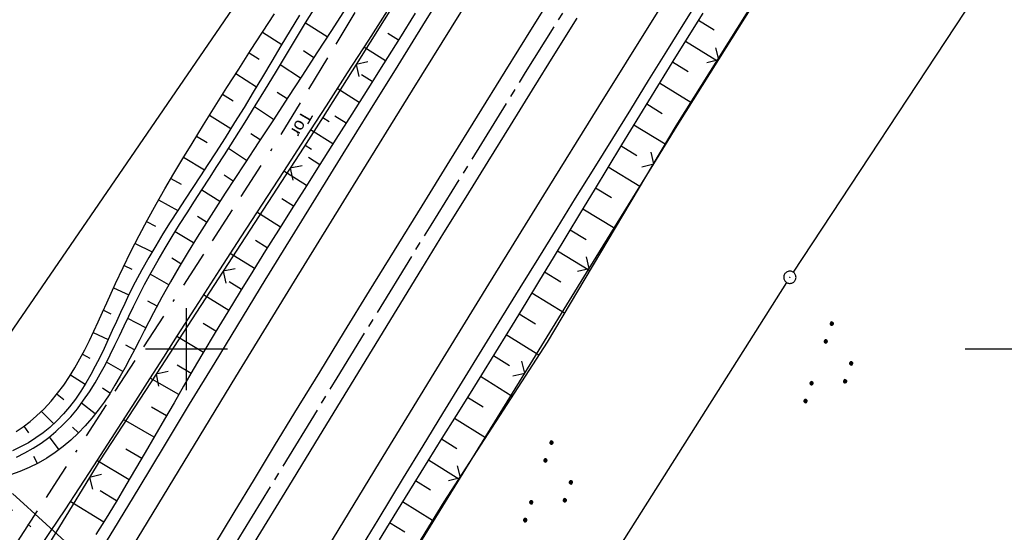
# Model space of a CAD drawing. Extents: x 512293 to 513004, y 476235 to 477180.
# Tile 22 of 25: x 512780 to 512900, y 476978 to 477040. Entities that reach past the tile are written whole.
import ezdxf

# ---------------------------------------------------------------- set-up
doc = ezdxf.new("R2010")
doc.units = 0
doc.header["$LTSCALE"] = 10
doc.header["$MEASUREMENT"] = 0
for name, pattern in [('ACAD_ISO16W100', [73, 15, -6.5, 15, -6.5, 15, -7, 1, -7]), ('ACHSE', [5.5, 4, -0.5, 0.5, -0.5]), ('LT00', [0]), ('LT09', [0.54, 0.2, -0.1, 0.02, -0.1, 0.02, -0.1])]:
    doc.linetypes.add(name, pattern=pattern)
doc.layers.get('0').update_dxf_attribs({"linetype": 'LT00'})
for name, color, linetype in [('-AX-020', 250, 'ACHSE'), ('BAB-KABEL', 220, 'ACAD_ISO16W100'), ('DFK_AB_L', 21, 'LT00'), ('DFK_AB_P', 7, 'LT00'), ('DFK_NUTZUNG', 250, 'LT00'), ('GEMARKUNGSGRENZE', 3, 'LT09'), ('TOR_TEXT', 11, 'Continuous'), ('V88_AFBR_BAB', 250, 'LT00'), ('V88_BOESCH', 250, 'LT00'), ('V88_BOSCHUNG', 250, 'LT00'), ('V88_LD_MARK', 250, 'LT00'), ('V88_RASTER', 250, 'LT00'), ('V88_ZAUN', 40, 'LT00')]:
    doc.layers.add(name, color=color, linetype=linetype)
doc.styles.add('Beschrift', font='ARIAL.TTF')

# ---------------------------------------------------------------- blocks, each defined once
blk = doc.blocks.new('SYMB0003')
at = {"color": 0, "linetype": 'ByBlock'}
for p, q in [((-0.015712, 0), (0.010166, 0.012015)), ((0, -0.021257), (-0.015712, 0)), ((0.010166, 0.012015), (0, -0.021257))]:
    blk.add_line(p, q, dxfattribs=at)
for points in [[(-0.031395, 0.499013), (-0.093691, 0.491144), (-0.154509, 0.475528), (-0.21289, 0.452414), (-0.267913, 0.422164), (-0.318712, 0.385257), (-0.364484, 0.342274), (-0.404509, 0.293893), (-0.438154, 0.240877), (-0.464888, 0.184062), (-0.484292, 0.124345), (-0.496058, 0.062667), (-0.5, 0)], [(-0.5, 0), (-0.496058, -0.062667), (-0.484292, -0.124345), (-0.464888, -0.184062), (-0.438154, -0.240877), (-0.404509, -0.293893), (-0.364485, -0.342274), (-0.318712, -0.385257), (-0.267914, -0.422164), (-0.21289, -0.452414), (-0.154509, -0.475529), (-0.093691, -0.491144), (-0.031395, -0.499014), (0.031395, -0.499014)], [(0.5, 0), (0.496057, 0.062667), (0.484292, 0.124345), (0.464888, 0.184062), (0.438153, 0.240877), (0.404509, 0.293893), (0.364484, 0.342274), (0.318712, 0.385257), (0.267913, 0.422164), (0.21289, 0.452414), (0.154509, 0.475528), (0.093691, 0.491144), (0.031395, 0.499013), (-0.031395, 0.499013)], [(0.031395, -0.499014), (0.093691, -0.491144), (0.154509, -0.475529), (0.21289, -0.452414), (0.267914, -0.422164), (0.318712, -0.385257), (0.364485, -0.342274), (0.404509, -0.293893), (0.438154, -0.240877), (0.464889, -0.184062), (0.484292, -0.124345), (0.496058, -0.062667), (0.5, 0)]]:
    blk.add_lwpolyline(points, dxfattribs=at)
blk = doc.blocks.new('SYMB0024')
at = {"color": 0, "linetype": 'ByBlock'}
for p, q in [((-0.5, 0.5), (0, 0)), ((0, 0), (0.5, 0.5))]:
    blk.add_line(p, q, dxfattribs=at)
blk = doc.blocks.new('SYMB7111')
at = {"color": 0, "linetype": 'ByBlock'}
for p, q in [((-0.13, 0.202919), (-0.13, 0.177081)), ((-0.125, 0.172895), (-0.125, 0.207105)), ((-0.12, 0.209164), (-0.12, 0.170836)), ((-0.115, 0.170204), (-0.115, 0.209796)), ((-0.11, 0.209164), (-0.11, 0.170836)), ((-0.105, 0.172895), (-0.105, 0.207105)), ((-0.1, 0.202919), (-0.1, 0.177081)), ((-0.095, 0.189874), (-0.095, 0.190146)), ((0.1, 0.202919), (0.1, 0.177081)), ((0.105, 0.172895), (0.105, 0.207105)), ((0.11, 0.209164), (0.11, 0.170836)), ((0.115, 0.170204), (0.115, 0.209796)), ((0.12, 0.209164), (0.12, 0.170836)), ((0.125, 0.172895), (0.125, 0.207105)), ((0.13, 0.202919), (0.13, 0.177081)), ((0.135, 0.189874), (0.135, 0.190146)), ((-0.515, -0.177081), (-0.515, -0.202919)), ((-0.51, -0.207105), (-0.51, -0.172895)), ((-0.505, -0.170836), (-0.505, -0.209164)), ((-0.5, -0.209796), (-0.5, -0.170204)), ((-0.495, -0.170836), (-0.495, -0.209164)), ((-0.49, -0.207105), (-0.49, -0.172895)), ((-0.485, -0.177081), (-0.485, -0.202919)), ((-0.48, -0.190126), (-0.48, -0.189854)), ((-0.285, -0.177081), (-0.285, -0.202919)), ((-0.28, -0.207105), (-0.28, -0.172895)), ((-0.275, -0.170836), (-0.275, -0.209164)), ((-0.27, -0.209796), (-0.27, -0.170204)), ((-0.265, -0.170836), (-0.265, -0.209164)), ((-0.26, -0.207105), (-0.26, -0.172895)), ((-0.255, -0.177081), (-0.255, -0.202919)), ((-0.25, -0.190126), (-0.25, -0.189854)), ((0.255, -0.177081), (0.255, -0.202919)), ((0.26, -0.207105), (0.26, -0.172895)), ((0.265, -0.170836), (0.265, -0.209164)), ((0.27, -0.209796), (0.27, -0.170204)), ((0.275, -0.170836), (0.275, -0.209164)), ((0.28, -0.207105), (0.28, -0.172895)), ((0.285, -0.177081), (0.285, -0.202919)), ((0.29, -0.190126), (0.29, -0.189854)), ((0.485, -0.177081), (0.485, -0.202919)), ((0.49, -0.207105), (0.49, -0.172895)), ((0.495, -0.170836), (0.495, -0.209164)), ((0.5, -0.209796), (0.5, -0.170204)), ((0.505, -0.170836), (0.505, -0.209164)), ((0.51, -0.207105), (0.51, -0.172895)), ((0.515, -0.177081), (0.515, -0.202919)), ((0.52, -0.190126), (0.52, -0.189854))]:
    blk.add_line(p, q, dxfattribs=at)
for points in [[(-0.095, 0.19), (-0.096981, 0.198678), (-0.10253, 0.205637), (-0.11055, 0.209499), (-0.11945, 0.209499), (-0.12747, 0.205637), (-0.133019, 0.198678), (-0.135, 0.19), (-0.133019, 0.181322), (-0.12747, 0.174363), (-0.11945, 0.170501), (-0.11055, 0.170501), (-0.10253, 0.174363), (-0.096981, 0.181322), (-0.095, 0.19)], [(0.135, 0.19), (0.133019, 0.198678), (0.12747, 0.205637), (0.11945, 0.209499), (0.11055, 0.209499), (0.10253, 0.205637), (0.096981, 0.198678), (0.095, 0.19), (0.096981, 0.181322), (0.10253, 0.174363), (0.11055, 0.170501), (0.11945, 0.170501), (0.12747, 0.174363), (0.133019, 0.181322), (0.135, 0.19)], [(-0.48, -0.19), (-0.481981, -0.181322), (-0.48753, -0.174363), (-0.49555, -0.170501), (-0.50445, -0.170501), (-0.51247, -0.174363), (-0.518019, -0.181322), (-0.52, -0.19), (-0.518019, -0.198678), (-0.51247, -0.205637), (-0.50445, -0.209499), (-0.49555, -0.209499), (-0.48753, -0.205637), (-0.481981, -0.198678), (-0.48, -0.19)], [(-0.25, -0.19), (-0.251981, -0.181322), (-0.25753, -0.174363), (-0.26555, -0.170501), (-0.27445, -0.170501), (-0.28247, -0.174363), (-0.288019, -0.181322), (-0.29, -0.19), (-0.288019, -0.198678), (-0.28247, -0.205637), (-0.27445, -0.209499), (-0.26555, -0.209499), (-0.25753, -0.205637), (-0.251981, -0.198678), (-0.25, -0.19)], [(0.29, -0.19), (0.288019, -0.181322), (0.28247, -0.174363), (0.27445, -0.170501), (0.26555, -0.170501), (0.25753, -0.174363), (0.251981, -0.181322), (0.25, -0.19), (0.251981, -0.198678), (0.25753, -0.205637), (0.26555, -0.209499), (0.27445, -0.209499), (0.28247, -0.205637), (0.288019, -0.198678), (0.29, -0.19)], [(0.52, -0.19), (0.518019, -0.181322), (0.51247, -0.174363), (0.50445, -0.170501), (0.49555, -0.170501), (0.48753, -0.174363), (0.481981, -0.181322), (0.48, -0.19), (0.481981, -0.198678), (0.48753, -0.205637), (0.49555, -0.209499), (0.50445, -0.209499), (0.51247, -0.205637), (0.518019, -0.198678), (0.52, -0.19)]]:
    blk.add_lwpolyline(points, dxfattribs=at)

msp = doc.modelspace()

# ---------------------------------------------------------------- linework, layer by layer
at = {"layer": '-AX-020', "ltscale": 0.2, "flags": 128}
msp.add_lwpolyline([(512885.85, 477104.51), (512876.28, 477089.44), (512864.58, 477070.92), (512852.94, 477052.36), (512841.35, 477033.77), (512829.82, 477015.15), (512818.35, 476996.49), (512806.94, 476977.79), (512795.6, 476959.05), (512789.64, 476949.14), (512778.41, 476930.34), (512767.24, 476911.5), (512756.13, 476892.61), (512745.1, 476873.69), (512734.14, 476854.72), (512723.25, 476835.72), (512712.42, 476816.68), (512701.67, 476797.59), (512690.98, 476778.47), (512680.37, 476759.31), (512669.82, 476740.11), (512659.35, 476720.87), (512648.95, 476701.6), (512638.61, 476682.28), (512628.35, 476662.93), (512618.16, 476643.54), (512608.04, 476624.11), (512597.99, 476604.65), (512588.01, 476585.15), (512578.1, 476565.61), (512568.26, 476546.04), (512558.5, 476526.43), (512548.8, 476506.79), (512539.18, 476487.11), (512529.63, 476467.4), (512520.15, 476447.65), (512510.75, 476427.87), (512501.42, 476408.05), (512492.16, 476388.2), (512482.97, 476368.31), (512473.85, 476348.4), (512464.81, 476328.44), (512455.84, 476308.46), (512447.42, 476289.52)], dxfattribs=at)
at = {"layer": 'BAB-KABEL', "ltscale": 0.03, "flags": 128}
msp.add_lwpolyline([(512866.07, 477115.94), (512858.34, 477103.22), (512837.39, 477068.95), (512811.45, 477026.06), (512784.2, 476983.9), (512756.65, 476941.56), (512731.12, 476898.63), (512706.39, 476854.96), (512681.95, 476811.1), (512658.87, 476770.39), (512633.74, 476723.05), (512609.82, 476678.97), (512586.03, 476634.72), (512574.46, 476609.04), (512565.77, 476584.24), (512545.21, 476542.92), (512523.45, 476497.74), (512501.77, 476452.47), (512480.25, 476407.17), (512458.85, 476361.79), (512438.56, 476315.94), (512431.02, 476299)], dxfattribs=at)
at = {"layer": 'DFK_AB_L'}
for p, q in [((512922.64, 477083.24), (512874.04, 477009.4)), ((512811.09, 477049.56), (512769.92, 476989.48)), ((512873.23, 477008.14), (512828.21, 476937)), ((512788.26, 476973.74), (512778.77, 476982.35))]:
    msp.add_line(p, q, dxfattribs=at)
at = {"layer": 'GEMARKUNGSGRENZE', "ltscale": 2.5, "flags": 128}
msp.add_lwpolyline([(512662.88, 477019.06), (512665.36, 477019.76), (512738.72, 477049.3), (512738.99, 477019.09), (512739.25, 476992.81), (512744.89, 476991.76), (512768.61, 476987.28), (512769.09, 476987.32), (512777.28, 476981.67), (512787, 476972.86), (512793.07, 476957.98), (512807.53, 476945.1), (512822.53, 476938.93), (512824.4, 476934.3), (512796.55, 476911.86), (512790.14, 476900.65), (512672.43, 476693.04), (512634.03, 476627.67), (512582.48, 476535.09), (512548.41, 476458.95), (512546.86, 476455.29), (512492.58, 476342.25), (512465.66, 476278.97)], dxfattribs=at)
at = {"layer": 'TOR_TEXT'}
for p, q in [((512816.64, 477028.29), (512817.4, 477027.81)), ((512814.51, 477024.91), (512815.27, 477024.43))]:
    msp.add_line(p, q, dxfattribs=at)
at = {"layer": 'V88_AFBR_BAB'}
for points in [[(512787.82, 476972.5), (512791.13, 476977.98), (512794.22, 476983.07), (512797.31, 476988.17), (512800.4, 476993.27), (512803.5, 476998.36), (512809.63, 477008.4), (512815.79, 477018.42), (512819.12, 477023.83), (512822.47, 477029.24), (512825.82, 477034.65), (512829.17, 477040.05), (512833.68, 477047.32)], [(512845.54, 477044.65), (512842.2, 477039.28), (512838.86, 477033.9), (512835.47, 477028.44), (512832.09, 477022.98), (512828.71, 477017.51), (512825.34, 477012.04), (512822.3, 477007.1), (512819.26, 477002.15), (512816.23, 476997.19), (512813.2, 476992.24), (512810.72, 476988.17), (512808.25, 476984.09), (512805.78, 476980.02), (512803.31, 476975.94)], [(512862.97, 477043.46), (512860.76, 477039.92), (512858.56, 477036.37), (512856.36, 477032.81), (512854.17, 477029.26), (512851.97, 477025.71), (512849.71, 477022.07), (512847.45, 477018.42), (512845.2, 477014.78), (512842.94, 477011.13), (512840.69, 477007.49), (512838.44, 477003.84), (512836.04, 476999.93), (512833.64, 476996.02), (512831.24, 476992.11), (512828.85, 476988.19), (512826.46, 476984.28), (512823.34, 476979.14), (512820.21, 476974.01)], [(512808.32, 476976.36), (512812.5, 476983.23), (512816.68, 476990.11), (512819.68, 476995.03), (512822.69, 476999.96), (512825.71, 477004.88), (512828.73, 477009.8), (512831.42, 477014.18), (512834.12, 477018.56), (512836.83, 477022.93), (512839.53, 477027.3), (512842.24, 477031.68), (512844.96, 477036.05), (512847.68, 477040.43)]]:
    msp.add_lwpolyline(points, dxfattribs=at)
at = {"layer": 'V88_BOESCH'}
for points in [[(512902.21, 477095.05), (512859.72, 477027.28), (512844.02, 477000.86), (512831.42, 476981.36), (512819.24, 476961.46), (512813.9, 476951), (512808.11, 476940.6), (512801.4, 476926.91), (512787.9, 476904.08), (512773.83, 476880.94), (512759.77, 476857.27), (512746.18, 476833.37), (512733.07, 476811.25), (512719.73, 476786.67), (512705.86, 476762.15)], [(512819.44, 477041.63), (512817.69, 477038.9), (512815.93, 477036.17), (512814.16, 477033.45), (512812.39, 477030.73), (512810.62, 477028.02), (512808.84, 477025.31), (512807.07, 477022.61), (512805.9, 477020.83), (512804.74, 477019.05), (512803.59, 477017.27), (512802.45, 477015.48), (512801.32, 477013.68), (512800.21, 477011.87), (512799.12, 477010.04), (512798.05, 477008.2), (512797, 477006.33), (512795.99, 477004.43), (512795.41, 477003.32), (512794.84, 477002.21), (512794.27, 477001.09), (512793.7, 476999.97), (512793.12, 476998.86), (512792.53, 476997.76), (512791.92, 476996.67), (512791.29, 476995.6), (512790.64, 476994.55), (512789.95, 476993.52), (512789.23, 476992.52), (512788.47, 476991.56), (512787.67, 476990.62), (512786.81, 476989.73), (512785.91, 476988.88), (512784.97, 476988.1), (512783.99, 476987.37), (512782.96, 476986.69), (512781.9, 476986.07), (512780.8, 476985.52), (512779.68, 476985.03), (512778.53, 476984.62)], [(512779.27, 476986.8), (512780.3, 476987.31), (512781.31, 476987.88), (512782.28, 476988.52), (512783.21, 476989.2), (512784.09, 476989.93), (512785.02, 476990.81), (512785.89, 476991.74), (512786.7, 476992.72), (512787.46, 476993.74), (512788.18, 476994.79), (512788.86, 476995.88), (512789.5, 476996.99), (512790.12, 476998.13), (512790.71, 476999.29), (512791.29, 477000.46), (512791.85, 477001.63), (512792.41, 477002.82), (512792.97, 477004), (512793.54, 477005.18), (512794.11, 477006.34), (512794.9, 477007.87), (512795.71, 477009.37), (512796.55, 477010.85), (512797.41, 477012.31), (512798.28, 477013.76), (512799.17, 477015.2), (512800.08, 477016.63), (512800.99, 477018.05), (512801.9, 477019.46), (512802.82, 477020.88), (512803.73, 477022.3), (512804.65, 477023.72), (512805.91, 477025.71), (512807.16, 477027.71), (512808.4, 477029.72), (512809.64, 477031.74), (512810.87, 477033.76), (512812.09, 477035.78), (512813.32, 477037.8), (512814.55, 477039.83), (512815.78, 477041.85)], [(512824.8, 477041.75), (512822.22, 477037.74), (512819.63, 477033.73), (512817.04, 477029.72), (512814.44, 477025.71), (512811.85, 477021.71), (512809.25, 477017.7), (512806.65, 477013.7), (512804.06, 477009.69), (512801.47, 477005.68), (512798.89, 477001.66), (512797.19, 476999.01), (512795.49, 476996.35), (512793.79, 476993.69), (512792.09, 476991.04), (512790.38, 476988.39), (512788.67, 476985.74), (512786.91, 476983.06), (512785.15, 476980.38), (512783.38, 476977.7), (512781.61, 476975.02)], [(512813.8, 477040.8), (512812.67, 477038.92), (512811.54, 477037.04), (512810.42, 477035.15), (512809.29, 477033.27), (512808.16, 477031.39), (512807.03, 477029.52), (512805.88, 477027.66), (512804.72, 477025.81), (512803.55, 477023.97), (512802.63, 477022.55), (512801.71, 477021.15), (512800.79, 477019.74), (512799.87, 477018.33), (512798.95, 477016.92), (512798.04, 477015.5), (512797.14, 477014.08), (512796.27, 477012.63), (512795.41, 477011.17), (512794.57, 477009.69), (512793.77, 477008.19), (512792.99, 477006.66), (512792.47, 477005.57), (512791.96, 477004.48), (512791.46, 477003.37), (512790.96, 477002.27), (512790.46, 477001.17), (512789.95, 477000.08), (512789.43, 476998.99), (512788.89, 476997.93), (512788.33, 476996.88), (512787.74, 476995.85), (512787.12, 476994.85), (512786.46, 476993.89), (512785.75, 476992.96), (512785, 476992.07), (512784.2, 476991.23), (512783.34, 476990.43), (512782.51, 476989.76), (512781.64, 476989.14), (512780.73, 476988.56), (512779.78, 476988.04), (512778.8, 476987.58)], [(512779.23, 476989.93), (512780.1, 476990.52), (512780.94, 476991.16), (512781.73, 476991.84), (512782.64, 476992.71), (512783.49, 476993.63), (512784.28, 476994.6), (512785.03, 476995.6), (512785.72, 476996.63), (512786.38, 476997.7), (512787, 476998.79), (512787.6, 476999.9), (512788.16, 477001.03), (512788.71, 477002.18), (512789.25, 477003.34), (512789.77, 477004.5), (512790.29, 477005.66), (512790.81, 477006.83), (512791.34, 477007.99), (512792.27, 477009.97), (512793.24, 477011.93), (512794.24, 477013.87), (512795.26, 477015.78), (512796.3, 477017.68), (512797.37, 477019.56), (512798.46, 477021.43), (512799.56, 477023.28), (512800.69, 477025.13), (512802.09, 477027.41), (512803.5, 477029.68), (512804.94, 477031.94), (512806.38, 477034.19), (512807.83, 477036.45), (512809.29, 477038.7), (512810.76, 477040.94)], [(512827.91, 477041.03), (512825.99, 477037.94), (512824.06, 477034.86), (512822.12, 477031.78), (512820.18, 477028.7), (512818.24, 477025.63), (512816.29, 477022.55), (512814.35, 477019.48), (512812.78, 477017), (512811.22, 477014.51), (512809.66, 477012.03), (512808.11, 477009.53), (512806.57, 477007.04), (512805.04, 477004.53), (512803.52, 477002.02), (512802.02, 476999.5), (512800.84, 476997.49), (512799.66, 476995.47), (512798.49, 476993.45), (512797.32, 476991.43), (512796.15, 476989.4), (512794.98, 476987.38), (512793.81, 476985.37), (512792.62, 476983.36), (512791.43, 476981.35), (512790.22, 476979.35), (512788.97, 476977.33)], [(512863.02, 477041.04), (512859.69, 477035.69), (512856.39, 477030.32), (512853.1, 477024.93), (512851.43, 477022.18), (512849.76, 477019.43), (512848.09, 477016.67), (512846.43, 477013.92), (512844.76, 477011.16), (512843.09, 477008.41), (512841.42, 477005.66), (512839.74, 477002.91), (512838.03, 477000.15), (512836.33, 476997.39), (512834.61, 476994.63), (512832.9, 476991.87), (512831.18, 476989.12), (512829.47, 476986.36), (512827.75, 476983.6), (512825.63, 476980.16), (512823.51, 476976.71)]]:
    msp.add_lwpolyline(points, dxfattribs=at)
at = {"layer": 'V88_BOSCHUNG'}
for p, q in [((512817.19, 477038.12), (512814.55, 477039.82)), ((512862.48, 477040.18), (512864.4, 477038.98)), ((512809.3, 477038.71), (512811.64, 477037.19)), ((512825.87, 477037.75), (512824.57, 477038.56)), ((512824.28, 477035.21), (512821.65, 477036.86)), ((512860.9, 477037.63), (512864.72, 477035.24)), ((512807.67, 477036.19), (512808.88, 477035.4)), ((512815.55, 477035.59), (512814.27, 477036.43)), ((512813.92, 477033.07), (512811.44, 477034.7)), ((512859.32, 477035.08), (512861.22, 477033.89)), ((512806.04, 477033.66), (512808.56, 477032.05)), ((512822.68, 477032.67), (512821.35, 477033.5)), ((512857.74, 477032.52), (512861.54, 477030.17)), ((512804.42, 477031.12), (512805.71, 477030.31)), ((512812.28, 477030.56), (512811.08, 477031.35)), ((512821.08, 477030.13), (512818.4, 477031.81)), ((512856.16, 477029.95), (512858.06, 477028.79)), ((512802.82, 477028.58), (512805.43, 477026.94)), ((512810.64, 477028.05), (512808.31, 477029.57)), ((512819.48, 477027.59), (512818.12, 477028.44)), ((512854.59, 477027.38), (512858.41, 477025.07)), ((512801.23, 477026.02), (512802.53, 477025.22)), ((512808.99, 477025.54), (512807.86, 477026.28)), ((512817.87, 477025.06), (512815.13, 477026.78)), ((512853.03, 477024.82), (512854.95, 477023.66)), ((512807.35, 477023.03), (512805.13, 477024.48)), ((512799.66, 477023.45), (512802.21, 477021.91)), ((512816.27, 477022.52), (512814.89, 477023.39)), ((512805.7, 477020.52), (512804.61, 477021.24)), ((512814.67, 477019.99), (512811.87, 477021.74)), ((512851.47, 477022.26), (512855.34, 477019.91)), ((512798.12, 477020.85), (512799.35, 477020.13)), ((512804.07, 477018.02), (512801.88, 477019.43)), ((512849.92, 477019.69), (512851.87, 477018.51)), ((512796.61, 477018.23), (512798.95, 477016.92)), ((512813.06, 477017.45), (512811.65, 477018.34)), ((512811.47, 477014.91), (512808.6, 477016.71)), ((512848.37, 477017.13), (512852.28, 477014.75)), ((512795.15, 477015.59), (512796.25, 477015)), ((512802.46, 477015.5), (512801.35, 477016.2)), ((512800.88, 477012.98), (512798.64, 477014.34)), ((512846.82, 477014.56), (512848.78, 477013.37)), ((512793.74, 477012.91), (512795.81, 477011.86)), ((512809.87, 477012.37), (512808.42, 477013.28)), ((512808.29, 477009.83), (512805.34, 477011.66)), ((512845.26, 477011.99), (512849.21, 477009.6)), ((512799.34, 477010.43), (512798.21, 477011.09)), ((512792.39, 477010.21), (512793.36, 477009.74)), ((512843.71, 477009.42), (512845.69, 477008.22)), ((512797.85, 477007.85), (512795.58, 477009.13)), ((512806.72, 477007.28), (512805.21, 477008.21)), ((512791.1, 477007.48), (512792.97, 477006.61)), ((512842.15, 477006.86), (512846.15, 477004.44)), ((512796.42, 477005.24), (512795.29, 477005.85)), ((512805.16, 477004.73), (512802.07, 477006.61)), ((512789.88, 477004.74), (512790.79, 477004.32)), ((512795.04, 477002.6), (512792.85, 477003.74)), ((512840.59, 477004.31), (512842.6, 477003.08)), ((512788.64, 477002.03), (512790.45, 477001.15)), ((512803.61, 477002.17), (512802.03, 477003.12)), ((512802.08, 476999.6), (512798.82, 477001.54)), ((512839.03, 477001.76), (512843.01, 476999.3)), ((512793.67, 476999.92), (512792.62, 477000.48)), ((512787.33, 476999.38), (512788.23, 476998.89)), ((512792.24, 476997.24), (512790.25, 476998.38)), ((512837.46, 476999.22), (512839.42, 476997.99)), ((512800.57, 476997.03), (512798.88, 476998.02)), ((512785.87, 476996.86), (512787.66, 476995.72)), ((512799.07, 476994.44), (512795.57, 476996.46)), ((512835.88, 476996.67), (512839.75, 476994.25)), ((512790.67, 476994.6), (512789.75, 476995.21)), ((512784.22, 476994.51), (512785.06, 476993.83)), ((512834.29, 476994.12), (512836.21, 476992.93)), ((512782.32, 476992.39), (512783.81, 476990.85)), ((512788.89, 476992.08), (512787.22, 476993.41)), ((512797.57, 476991.86), (512795.76, 476992.89)), ((512796.07, 476989.25), (512792.32, 476991.41)), ((512832.71, 476991.57), (512836.49, 476989.21)), ((512780.16, 476990.57), (512780.74, 476989.75)), ((512786.83, 476989.75), (512786.11, 476990.48)), ((512784.47, 476987.71), (512783.3, 476989.28)), ((512831.12, 476989.02), (512832.99, 476987.86)), ((512794.56, 476986.65), (512792.63, 476987.77)), ((512781.84, 476986.04), (512781.4, 476986.86)), ((512793.03, 476984.04), (512789.08, 476986.38)), ((512829.54, 476986.48), (512833.23, 476984.17)), ((512827.96, 476983.93), (512829.78, 476982.79)), ((512791.49, 476981.46), (512789.47, 476982.67)), ((512789.92, 476978.87), (512785.81, 476981.39)), ((512826.37, 476981.37), (512830.04, 476979.11)), ((512824.79, 476978.81), (512826.64, 476977.68))]:
    msp.add_line(p, q, dxfattribs=at)
at = {"layer": 'V88_LD_MARK'}
for points in [[(512793.41, 476975.84), (512799.72, 476986.23), (512806.04, 476996.61), (512813.2, 477008.31), (512820.38, 477019.98), (512827.58, 477031.64), (512834.81, 477043.29), (512842.06, 477054.92), (512849.33, 477066.54), (512856.62, 477078.15), (512863.93, 477089.75), (512871.26, 477101.33), (512876.66, 477109.82)], [(512894.3, 477099.62), (512891.04, 477094.49), (512884.2, 477083.71), (512877.38, 477072.92), (512870.58, 477062.11), (512863.8, 477051.3), (512857.03, 477040.47), (512850.29, 477029.63), (512843.57, 477018.78), (512836.87, 477007.92), (512830.18, 476997.04), (512823.53, 476986.15), (512813.54, 476969.74)]]:
    msp.add_lwpolyline(points, dxfattribs=at)
at = {"layer": 'V88_RASTER'}
for p, q in [((512800, 476995), (512800, 477005)), ((512805, 477000), (512795, 477000)), ((512905, 477000), (512895, 477000))]:
    msp.add_line(p, q, dxfattribs=at)
at = {"layer": 'V88_ZAUN'}
for p, q in [((512864.95, 477035.35), (512872.9, 477048.07)), ((512828.67, 477047.46), (512820.7, 477034.76)), ((512849.16, 477009.84), (512857.03, 477022.61)), ((512812.67, 477022.08), (512804.49, 477009.51)), ((512804.49, 477009.51), (512796.31, 476996.94)), ((512841.29, 476997.07), (512849.16, 477009.84)), ((512833.43, 476984.3), (512841.29, 476997.07)), ((512788.19, 476984.33), (512780.34, 476971.54)), ((512825.56, 476971.52), (512833.43, 476984.3))]:
    msp.add_line(p, q, dxfattribs=at)
for points in [[(512820.7, 477034.76), (512816.69, 477028.37), (512814.34, 477024.65), (512812.67, 477022.08)], [(512857.03, 477022.61), (512859.89, 477027.25), (512864.95, 477035.35)], [(512796.31, 476996.94), (512789.5, 476986.46), (512788.19, 476984.33)]]:
    msp.add_lwpolyline(points, dxfattribs=at)

# ---------------------------------------------------------------- block references
at = {"layer": 'DFK_AB_P', "xscale": 1.499999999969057, "yscale": 1.5, "zscale": 1.5, "rotation": 251.2881100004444}
msp.add_blockref('SYMB0003', (512873.63, 477008.77), dxfattribs=at)
at = {"layer": 'DFK_NUTZUNG', "yscale": 10, "zscale": 10}
for p, xscale, rotation in [((512878.94, 476997.77), 10, 251.28826), ((512844.74, 476983.23), 10.00000000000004, 251.2882600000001)]:
    msp.add_blockref('SYMB7111', p, dxfattribs=dict(at, xscale=xscale, rotation=rotation))
at = {"layer": 'V88_ZAUN', "yscale": 2.100000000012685, "zscale": 2.1}
for p, xscale, rotation in [((512820.7, 477034.76), 2.099999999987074, 237.8849690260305), ((512864.95, 477035.35), 2.100000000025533, 57.99693902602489), ((512857.03, 477022.61), 2.100000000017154, 58.36787902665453), ((512812.67, 477022.08), 2.099999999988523, 236.9572790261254), ((512804.49, 477009.51), 2.099999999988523, 236.9572790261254), ((512849.16, 477009.84), 2.100000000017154, 58.36787902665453), ((512841.29, 476997.07), 2.100000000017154, 58.36787902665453), ((512796.31, 476996.94), 2.099999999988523, 236.9572790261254), ((512788.19, 476984.33), 2.099999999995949, 238.4517790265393), ((512833.43, 476984.3), 2.100000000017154, 58.36787902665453)]:
    msp.add_blockref('SYMB0024', p, dxfattribs=dict(at, xscale=xscale, rotation=rotation))

# ---------------------------------------------------------------- texts
at = {"layer": 'TOR_TEXT', "style": 'Beschrift'}
msp.add_text('Tor', height=1.5, rotation=239.9697, dxfattribs=at).set_placement((512814.19, 477029.26))

doc.saveas('drawing.dxf')
